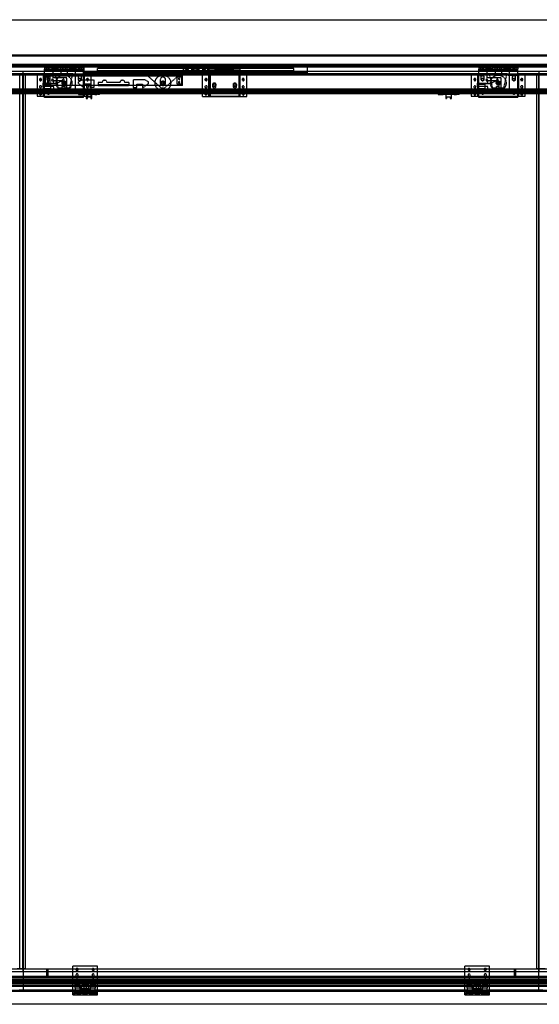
# Model space of a CAD drawing. Header units: millimetres. Extents: x 0 to 3534, y 0 to 2202.
# Tile 2 of 3: x 1182 to 2344, y 0 to 2202. Entities that reach past the tile are written whole.
import ezdxf

# ---------------------------------------------------------------- set-up
doc = ezdxf.new("R2010")
doc.units = ezdxf.units.MM
doc.header["$LTSCALE"] = 10
doc.linetypes.add('ALLCAD_Strich', pattern=[0.2, 0.15, -0.05])
doc.layers.add('BESCH_KONT_sich_schn_ansi_2d', color=40, linetype='Continuous')

msp = doc.modelspace()

# ---------------------------------------------------------------- linework, layer by layer
at = {"layer": 'BESCH_KONT_sich_schn_ansi_2d', "linetype": 'ALLCAD_Strich', "extrusion": (0, 1, -2e-16)}
for p, q in [((0, 2202), (3534, 2202)), ((0, 2121), (3534, 2121)), ((3515, 2122.5), (19, 2122.5)), ((3515, 2122), (19, 2122)), ((3515, 2121.6), (19, 2121.6)), ((0, 2102), (3534, 2102)), ((3515, 2101.5), (19, 2101.5)), ((3515, 2100), (19, 2100)), ((3515, 2098.5), (19, 2098.5)), ((1314, 2097.5), (19, 2097.5)), ((1257.5, 2096), (19, 2096)), ((1238, 2095), (1238, 2092)), ((1257.5, 2095), (1238, 2095)), ((1238, 2092), (1257.5, 2092)), ((1238, 2080), (1238, 2092)), ((1241.5, 2095), (1241.5, 2092)), ((1244.5, 2089), (1244.5, 2092)), ((1245.5, 2095), (1245.5, 2092)), ((1245.5, 2089), (1245.5, 2092)), ((1247, 2089), (1247, 2092)), ((1248.5, 2092), (1248.5, 2095)), ((1249, 2089), (1249, 2092)), ((1250.5, 2089), (1250.5, 2092)), ((1254, 2089), (1254, 2092)), ((1254.5, 2092), (1254.5, 2095)), ((1257, 2080), (1257, 2092)), ((1257.5, 2096.5), (1265.5, 2096.5)), ((1257.5, 2095), (1257.5, 2096.5)), ((1265.5, 2096), (1257.5, 2096)), ((1257.5, 2095), (1265.5, 2095)), ((1257.5, 2093.5), (1265.5, 2093.5)), ((1257.5, 2092), (1257.5, 2093.5)), ((1257.5, 2092), (1265, 2092)), ((1265, 2092), (1265.5, 2092)), ((1265, 2092), (1265, 2091)), ((1265.5, 2095), (1265.5, 2096.5)), ((1279, 2096), (1265.5, 2096)), ((1297.5, 2095), (1265.5, 2095)), ((1265.5, 2093.5), (1265.5, 2092)), ((1265.5, 2089), (1265.5, 2092)), ((1265.5, 2092), (1297.5, 2092)), ((1268, 2089), (1268, 2092)), ((1268.5, 2092), (1268.5, 2095)), ((1269, 2089), (1269, 2092)), ((1271, 2089), (1271, 2092)), ((1273.5, 2089), (1273.5, 2092)), ((1274, 2089), (1274, 2092)), ((1274.5, 2092), (1274.5, 2095)), ((1274.5, 2092), (1274.5, 2078.5)), ((1277, 2091), (1277, 2092)), ((1278, 2095), (1278, 2092)), ((1279, 2095), (1279, 2097)), ((1279, 2097), (1284, 2097)), ((1284, 2096), (1279, 2096)), ((1279, 2095), (1279, 2092)), ((1284, 2095), (1284, 2097)), ((1297.5, 2096), (1284, 2096)), ((1284, 2095), (1284, 2092)), ((1285, 2092), (1285, 2095)), ((1285, 2092), (1285, 2091)), ((1288.5, 2092), (1288.5, 2095)), ((1288.5, 2092), (1288.5, 2078.5)), ((1289, 2089), (1289, 2092)), ((1289.5, 2089), (1289.5, 2092)), ((1292, 2089), (1292, 2092)), ((1294, 2089), (1294, 2092)), ((1294.5, 2092), (1294.5, 2095)), ((1295, 2089), (1295, 2092)), ((1297.5, 2096.5), (1305.5, 2096.5)), ((1297.5, 2095), (1297.5, 2096.5)), ((1305.5, 2096), (1297.5, 2096)), ((1297.5, 2095), (1305.5, 2095)), ((1297.5, 2093.5), (1305.5, 2093.5)), ((1297.5, 2092), (1297.5, 2093.5)), ((1297.5, 2089), (1297.5, 2092)), ((1297.5, 2092), (1298, 2092)), ((1298, 2092), (1305.5, 2092)), ((1298, 2091), (1298, 2092)), ((1305.5, 2095), (1305.5, 2096.5)), ((1314, 2096), (1305.5, 2096)), ((1325, 2095), (1305.5, 2095)), ((1305.5, 2093.5), (1305.5, 2092)), ((1305.5, 2092), (1325, 2092)), ((1306, 2092), (1306, 2080)), ((1308.5, 2092), (1308.5, 2095)), ((1309, 2089), (1309, 2092)), ((1312.5, 2089), (1312.5, 2092)), ((1323, 2097.5), (1314, 2097.5)), ((1314, 2097.5), (1314, 2096)), ((1314, 2096), (1323, 2096)), ((1314, 2089), (1314, 2092)), ((1314.5, 2092), (1314.5, 2095)), ((1316, 2089), (1316, 2092)), ((1317, 2096), (1317, 2097.5)), ((1317.5, 2092), (1317.5, 2095)), ((1317.5, 2089), (1317.5, 2092)), ((1318.5, 2089), (1318.5, 2092)), ((1321.5, 2092), (1321.5, 2095)), ((1322, 2096), (1322, 2097.5)), ((1323, 2096), (1323, 2097.5)), ((1323, 2097.5), (1606, 2097.5)), ((1323, 2096), (1325.5, 2096)), ((1325, 2095), (1325, 2092)), ((1325, 2080), (1325, 2092)), ((1606, 2096), (1325.5, 2096)), ((1325.5, 2096), (1325.5, 2083.5)), ((1355.5, 2092.5), (1355.5, 2087.5)), ((1795.5, 2092.5), (1355.5, 2092.5)), ((1548, 2097.5), (1548, 2083.5)), ((1555.5, 2087.5), (1555.5, 2092.5)), ((1557, 2087.5), (1557, 2092.5)), ((1559, 2087.5), (1559, 2092.5)), ((1588, 2093.2), (1563, 2093.2)), ((1567.5, 2087.5), (1567.5, 2092.5)), ((1569.2, 2087.5), (1569.2, 2092.5)), ((1571.5, 2087.5), (1571.5, 2092.5)), ((1571.5, 2092.5), (1579.5, 2092.5)), ((1579.5, 2087.5), (1579.5, 2092.5)), ((1581.7, 2087.5), (1581.7, 2092.5)), ((1583.5, 2087.5), (1583.5, 2092.5)), ((1592, 2087.5), (1592, 2092.5)), ((1594, 2087.5), (1594, 2092.5)), ((1595.5, 2087.5), (1595.5, 2092.5)), ((1603, 2083.5), (1603, 2097.5)), ((1606, 2097.5), (1623.5, 2097.5)), ((1606, 2096), (1606, 2097.5)), ((1606, 2096), (1623.5, 2096)), ((1606, 2085), (1606, 2094)), ((1606, 2094), (1619.5, 2094)), ((1612, 2094.5), (1612, 2096)), ((1612, 2094.5), (1620.8, 2094.5)), ((1613, 2098), (1613, 2097.5)), ((1613, 2098), (1620, 2098)), ((1613.5, 2094.5), (1613.5, 2097.5)), ((1614, 2097.5), (1614, 2094.5)), ((1614, 2094.5), (1614, 2094)), ((1614, 2091), (1614, 2094)), ((1614, 2094), (1614, 2091)), ((1619, 2097.5), (1619, 2094.5)), ((1619, 2094.5), (1619, 2094)), ((1619, 2091), (1619, 2094)), ((1619, 2094), (1619, 2091)), ((1619.5, 2094.5), (1619.5, 2097.5)), ((1619.5, 2091), (1619.5, 2094)), ((1619.5, 2094), (1620.7, 2094)), ((1621.3, 2096), (1619.8, 2091)), ((1620, 2098), (1620, 2097.5)), ((1620.7, 2094), (1630.5, 2094)), ((1620.8, 2094.5), (1621, 2094.5)), ((1621, 2095.1), (1621, 2096)), ((1621, 2094.5), (1621, 2095.1)), ((1621.8, 2097.5), (1621.3, 2096)), ((1623.5, 2096), (1623.5, 2097.5)), ((1623.5, 2097.5), (1623.8, 2097.5)), ((1623.8, 2096), (1623.5, 2096)), ((1657.2, 2097.5), (1623.8, 2097.5)), ((1625.5, 2096), (1623.8, 2096)), ((1625.5, 2096), (1625.5, 2097.5)), ((1632, 2096), (1625.5, 2096)), ((1630.5, 2091), (1630.5, 2094)), ((1630.5, 2094), (1650.5, 2094)), ((1632, 2097.5), (1632, 2085.5)), ((1632, 2096), (1649, 2096)), ((1649, 2085.5), (1649, 2097.5)), ((1655.5, 2096), (1649, 2096)), ((1650.5, 2091), (1650.5, 2094)), ((1650.5, 2094), (1660.3, 2094)), ((1655.5, 2096), (1655.5, 2097.5)), ((1657.2, 2096), (1655.5, 2096)), ((1657.2, 2097.5), (1657.5, 2097.5)), ((1657.5, 2096), (1657.2, 2096)), ((1657.5, 2097.5), (1675, 2097.5)), ((1657.5, 2097.5), (1657.5, 2096)), ((1657.5, 2096), (1675, 2096)), ((1659.7, 2096), (1659.2, 2097.5)), ((1661.2, 2091), (1659.7, 2096)), ((1660, 2095.1), (1660, 2096)), ((1660, 2094.5), (1660, 2095.1)), ((1660.2, 2094.5), (1660, 2094.5)), ((1669, 2094.5), (1660.2, 2094.5)), ((1660.3, 2094), (1661.5, 2094)), ((1661, 2098), (1661, 2097.5)), ((1661, 2098), (1668, 2098)), ((1661.5, 2094.5), (1661.5, 2097.5)), ((1661.5, 2094), (1675, 2094)), ((1661.5, 2091), (1661.5, 2094)), ((1662, 2097.5), (1662, 2094.5)), ((1662, 2094.5), (1662, 2094)), ((1662, 2091), (1662, 2094)), ((1662, 2094), (1662, 2091)), ((1667, 2097.5), (1667, 2094.5)), ((1667, 2094.5), (1667, 2094)), ((1667, 2091), (1667, 2094)), ((1667, 2094), (1667, 2091)), ((1667.5, 2094.5), (1667.5, 2097.5)), ((1668, 2098), (1668, 2097.5)), ((1669, 2094.5), (1669, 2096)), ((1675, 2096), (1675, 2097.5)), ((1675, 2097.5), (1825.5, 2097.5)), ((1825.5, 2096), (1675, 2096)), ((1675, 2085), (1675, 2094)), ((1795.5, 2087.5), (1795.5, 2092.5)), ((3515, 2097.5), (1825.5, 2097.5)), ((1825.5, 2083.5), (1825.5, 2097.5)), ((2228.5, 2096), (1825.5, 2096)), ((2209, 2095), (2209, 2092)), ((2228.5, 2095), (2209, 2095)), ((2209, 2092), (2209, 2092)), ((2209, 2092), (2209, 2092)), ((2209, 2092), (2209, 2092)), ((2209, 2092), (2209, 2092)), ((2209, 2092), (2209, 2092)), ((2209, 2092), (2209, 2092)), ((2209, 2092), (2209, 2092)), ((2209, 2092), (2209, 2092)), ((2209, 2092), (2209, 2092)), ((2209, 2092), (2209, 2092)), ((2209, 2092), (2209, 2092)), ((2209, 2092), (2209, 2092)), ((2209, 2092), (2209, 2092)), ((2209, 2092), (2209, 2092)), ((2209, 2092), (2209, 2092)), ((2209, 2092), (2209, 2092)), ((2209, 2092), (2209, 2092)), ((2209, 2092), (2209, 2092)), ((2209, 2092), (2209, 2092)), ((2209, 2092), (2209, 2092)), ((2209, 2092), (2209, 2092)), ((2209, 2092), (2209, 2092)), ((2209, 2092), (2209, 2092)), ((2209, 2092), (2209, 2092)), ((2209, 2092), (2209, 2092)), ((2209, 2092), (2209, 2092)), ((2209, 2092), (2209, 2092)), ((2209, 2092), (2209, 2092)), ((2209, 2092), (2209, 2092)), ((2209, 2092), (2209, 2092)), ((2209, 2080), (2209, 2092)), ((2209, 2092), (2228.5, 2092)), ((2212.5, 2095), (2212.5, 2092)), ((2215.5, 2089), (2215.5, 2092)), ((2216.5, 2095), (2216.5, 2092)), ((2216.5, 2089), (2216.5, 2092)), ((2218, 2089), (2218, 2092)), ((2219.5, 2092), (2219.5, 2095)), ((2220, 2089), (2220, 2092)), ((2221.5, 2089), (2221.5, 2092)), ((2225, 2089), (2225, 2092)), ((2225.5, 2092), (2225.5, 2095)), ((2228, 2080), (2228, 2092)), ((2228.5, 2096.5), (2236.5, 2096.5)), ((2228.5, 2095), (2228.5, 2096.5)), ((2236.5, 2096), (2228.5, 2096)), ((2228.5, 2095), (2236.5, 2095)), ((2228.5, 2093.5), (2236.5, 2093.5)), ((2228.5, 2092), (2228.5, 2093.5)), ((2228.5, 2092), (2236, 2092)), ((2236, 2092), (2236.5, 2092)), ((2236, 2092), (2236, 2091)), ((2236.5, 2095), (2236.5, 2096.5)), ((2250, 2096), (2236.5, 2096)), ((2268.5, 2095), (2236.5, 2095)), ((2236.5, 2093.5), (2236.5, 2092)), ((2236.5, 2089), (2236.5, 2092)), ((2236.5, 2092), (2268.5, 2092)), ((2239, 2089), (2239, 2092)), ((2239.5, 2092), (2239.5, 2095)), ((2240, 2089), (2240, 2092)), ((2242, 2089), (2242, 2092)), ((2244.5, 2089), (2244.5, 2092)), ((2245, 2089), (2245, 2092)), ((2245.5, 2092), (2245.5, 2095)), ((2245.5, 2092), (2245.5, 2078.5)), ((2248, 2091), (2248, 2092)), ((2249, 2095), (2249, 2092)), ((2250, 2095), (2250, 2097)), ((2250, 2097), (2255, 2097)), ((2255, 2096), (2250, 2096)), ((2250, 2095), (2250, 2092)), ((2255, 2095), (2255, 2097)), ((2268.5, 2096), (2255, 2096)), ((2255, 2095), (2255, 2092)), ((2256, 2092), (2256, 2095)), ((2256, 2092), (2256, 2091)), ((2259.5, 2092), (2259.5, 2095)), ((2259.5, 2092), (2259.5, 2078.5)), ((2260, 2089), (2260, 2092)), ((2260.5, 2089), (2260.5, 2092)), ((2263, 2089), (2263, 2092)), ((2265, 2089), (2265, 2092)), ((2265.5, 2092), (2265.5, 2095)), ((2266, 2089), (2266, 2092)), ((2268.5, 2096.5), (2276.5, 2096.5)), ((2268.5, 2095), (2268.5, 2096.5)), ((2276.5, 2096), (2268.5, 2096)), ((2268.5, 2095), (2276.5, 2095)), ((2268.5, 2093.5), (2276.5, 2093.5)), ((2268.5, 2092), (2268.5, 2093.5)), ((2268.5, 2089), (2268.5, 2092)), ((2268.5, 2092), (2269, 2092)), ((2269, 2092), (2276.5, 2092)), ((2269, 2091), (2269, 2092)), ((2276.5, 2095), (2276.5, 2096.5)), ((3515, 2096), (2276.5, 2096)), ((2296, 2095), (2276.5, 2095)), ((2276.5, 2093.5), (2276.5, 2092)), ((2276.5, 2092), (2296, 2092)), ((2277, 2092), (2277, 2080)), ((2279.5, 2092), (2279.5, 2095)), ((2280, 2089), (2280, 2092)), ((2283.5, 2089), (2283.5, 2092)), ((2285, 2089), (2285, 2092)), ((2285.5, 2092), (2285.5, 2095)), ((2287, 2089), (2287, 2092)), ((2288.5, 2092), (2288.5, 2095)), ((2288.5, 2089), (2288.5, 2092)), ((2289.5, 2089), (2289.5, 2092)), ((2292.5, 2092), (2292.5, 2095)), ((2296, 2095), (2296, 2092)), ((2296, 2080), (2296, 2092)), ((19, 2087), (3515, 2087)), ((3515, 2079), (19, 2079)), ((1238, 2078), (19, 2078)), ((1221, 2081), (1151, 2081)), ((1181, 2080), (2353, 2080)), ((1182.5, 79), (1182.5, 2081)), ((1189.5, 79), (1189.5, 2081)), ((2344, 2086.5), (1190, 2086.5)), ((1190, 73.5), (1190, 2086.5)), ((1191, 32), (1191, 2080)), ((1195.5, 79), (1195.5, 2081)), ((1221, 2080), (1221, 2082)), ((1221, 2082), (1233, 2082)), ((1233, 2081), (1221, 2081)), ((1221, 2080), (1221, 2031)), ((1233, 2080), (1233, 2082)), ((1238, 2081), (1233, 2081)), ((1235.8, 2059.8), (1235.8, 2080)), ((1237.8, 2059.8), (1237.8, 2080)), ((1257, 2089), (1238, 2089)), ((1259.5, 2081), (1238, 2081)), ((1238, 2028), (1238, 2080)), ((1259.5, 2078), (1238, 2078)), ((1546, 2076), (1238, 2076)), ((1239.5, 2073.8), (1239.5, 2058.3)), ((1250.5, 2073.8), (1239.5, 2073.8)), ((1242, 2076), (1242, 2078)), ((1242, 2078), (1242, 2076)), ((1243.5, 2068), (1243.5, 2074)), ((1245.5, 2090), (1250.5, 2090)), ((1246, 2076), (1246, 2078)), ((1246, 2078), (1246, 2076)), ((1249.5, 2074), (1249.5, 2068)), ((1250.5, 2058.3), (1250.5, 2073.8)), ((1251, 2078), (1251, 2076)), ((1252, 2078), (1252, 2081)), ((1256, 2078), (1256, 2081)), ((1257, 2091), (1306, 2091)), ((1265, 2089), (1257, 2089)), ((1257, 2088), (1306, 2088)), ((1257, 2072), (1257, 2080)), ((1288, 2072), (1257, 2072)), ((1259.5, 2081), (1259.5, 2078)), ((1261.9, 2081), (1259.5, 2081)), ((1303.5, 2078), (1259.5, 2078)), ((1301.1, 2081), (1261.9, 2081)), ((1268.9, 2049.5), (1261.9, 2081)), ((1265, 2089), (1265, 2088)), ((1277, 2089), (1265, 2089)), ((1274.5, 2078.5), (1288.5, 2078.5)), ((1277, 2088), (1277, 2089)), ((1285, 2089), (1277, 2089)), ((1285, 2089), (1285, 2088)), ((1298, 2089), (1285, 2089)), ((1288, 2036), (1288, 2072)), ((1294.1, 2049.5), (1301.1, 2081)), ((1298, 2088), (1298, 2089)), ((1306, 2089), (1298, 2089)), ((1301.1, 2081), (1303.5, 2081)), ((1303.5, 2081), (1303.5, 2078)), ((1303.5, 2081), (1325, 2081)), ((1303.5, 2078), (1325, 2078)), ((1325, 2089), (1306, 2089)), ((1306, 2080), (1306, 2036)), ((1307, 2081), (1307, 2078)), ((1311, 2081), (1311, 2078)), ((1312, 2078), (1312, 2076)), ((1317.5, 2090), (1312.5, 2090)), ((1313.5, 2068), (1313.5, 2074)), ((1317, 2076), (1317, 2078)), ((1317, 2078), (1317, 2076)), ((1319.5, 2074), (1319.5, 2068)), ((1321, 2076), (1321, 2078)), ((1321, 2078), (1321, 2076)), ((1330, 2081), (1325, 2081)), ((1325, 2028), (1325, 2080)), ((1467.5, 2078), (1325, 2078)), ((1325.2, 2031), (1325.2, 2080)), ((1608, 2083.5), (1325.5, 2083.5)), ((1327.2, 2031), (1327.2, 2080)), ((1330, 2080), (1330, 2082)), ((1330, 2082), (1342, 2082)), ((1342, 2081), (1330, 2081)), ((1342, 2080), (1342, 2082)), ((1471, 2081), (1342, 2081)), ((1342, 2031), (1342, 2080)), ((1795.5, 2087.5), (1355.5, 2087.5)), ((1463, 2078), (1463, 2076)), ((1467, 2078), (1467, 2076)), ((1467.5, 2077.5), (1467.5, 2080)), ((1537.5, 2078), (1467.5, 2078)), ((1467.5, 2077.5), (1497.7, 2050.3)), ((1471, 2080), (1471, 2081.5)), ((1479, 2081.5), (1471, 2081.5)), ((1479, 2081), (1471, 2081)), ((1472, 2078), (1472, 2076)), ((1473, 2078), (1473, 2081.5)), ((1477, 2078), (1477, 2081.5)), ((1478, 2078), (1478, 2076)), ((1479, 2080), (1479, 2081.5)), ((1526, 2081), (1479, 2081)), ((1507.3, 2050.3), (1537.5, 2077.5)), ((1526, 2080), (1526, 2081.5)), ((1534, 2081.5), (1526, 2081.5)), ((1534, 2081), (1526, 2081)), ((1527, 2078), (1527, 2076)), ((1528, 2078), (1528, 2081.5)), ((1532, 2078), (1532, 2081.5)), ((1533, 2078), (1533, 2076)), ((1533.5, 2073.8), (1533.5, 2058.3)), ((1544.5, 2073.8), (1533.5, 2073.8)), ((1534, 2080), (1534, 2081.5)), ((1591, 2081), (1534, 2081)), ((1537.5, 2077.5), (1537.5, 2080)), ((1546, 2078), (1537.5, 2078)), ((1538, 2078), (1538, 2076)), ((1542, 2078), (1542, 2076)), ((1544.5, 2058.3), (1544.5, 2073.8)), ((2209, 2078), (1546, 2078)), ((1546, 2055), (1546, 2078)), ((1546, 2076), (1546, 2076)), ((1546, 2076), (1546, 2076)), ((1546, 2076), (1546, 2076)), ((1546, 2076), (1546, 2076)), ((1546, 2076), (1546, 2076)), ((1546, 2076), (1546, 2076)), ((1546, 2076), (1546, 2076)), ((1546, 2076), (1546, 2076)), ((1546, 2076), (1546, 2076)), ((1546, 2076), (1546, 2076)), ((1546, 2076), (1546, 2076)), ((1546, 2076), (1546, 2076)), ((1546, 2076), (1546, 2076)), ((1546, 2076), (1546, 2076)), ((1546, 2076), (1546, 2076)), ((1546, 2076), (1546, 2076)), ((1546, 2076), (1546, 2076)), ((1546, 2076), (1546, 2076)), ((1546, 2076), (1546, 2076)), ((1546, 2076), (1546, 2076)), ((1546, 2076), (1546, 2076)), ((1546, 2076), (1546, 2076)), ((1546, 2076), (1546, 2076)), ((1548, 2083.5), (1548, 2081)), ((1548, 2081), (1548, 2079)), ((1548, 2079), (1603, 2079)), ((1553, 2088.2), (1553, 2088.2)), ((1553, 2088.2), (1553, 2088.2)), ((1553, 2088.3), (1553, 2088.3)), ((1553, 2088.2), (1553, 2088.2)), ((1553, 2088.2), (1553, 2088.3)), ((1553, 2088.2), (1553, 2088.2)), ((1553, 2088.2), (1553, 2088.3)), ((1553, 2088.2), (1553, 2088.2)), ((1553, 2088.3), (1553, 2088.3)), ((1553, 2088.3), (1553, 2088.3)), ((1553, 2088.3), (1553, 2088.3)), ((1553, 2088.3), (1553, 2088.3)), ((1553, 2088.3), (1553, 2088.3)), ((1553, 2088.3), (1553, 2088.3)), ((1553, 2088.3), (1553, 2088.3)), ((1553, 2088.3), (1553, 2088.3)), ((1553, 2088.3), (1553, 2088.3)), ((1553, 2088.3), (1553, 2088.3)), ((1553, 2088.3), (1553, 2088.3)), ((1553, 2088.3), (1553, 2088.3)), ((1553, 2088.3), (1553, 2088.3)), ((1553, 2088.3), (1553, 2088.3)), ((1553, 2088.2), (1553, 2088.2)), ((1553, 2088.2), (1553, 2088.2)), ((1553, 2088.2), (1553, 2088.2)), ((1553, 2088.2), (1553, 2088.2)), ((1553, 2088.2), (1553, 2088.2)), ((1553, 2088.2), (1553, 2088.2)), ((1553, 2088.2), (1553, 2088.2)), ((1553, 2088.2), (1553, 2088.2)), ((1553, 2088.2), (1553, 2088.2)), ((1553, 2088.2), (1553, 2088.2)), ((1553, 2088.2), (1553, 2088.2)), ((1553, 2088.2), (1553, 2088.2)), ((1553, 2088.2), (1553, 2088.2)), ((1553, 2088.2), (1553, 2088.2)), ((1553, 2088.2), (1553, 2088.2)), ((1553, 2088.2), (1553, 2088.2)), ((1553, 2088.2), (1553, 2088.2)), ((1563, 2083.2), (1588, 2083.2)), ((1569.2, 2091.8), (1571.8, 2091.8)), ((1569.2, 2087.5), (1569.2, 2084.8)), ((1571.8, 2084.8), (1569.2, 2084.8)), ((1571.5, 2087.5), (1579.5, 2087.5)), ((1571.8, 2084.8), (1571.8, 2091.8)), ((1571.8, 2091.8), (1579.2, 2091.8)), ((1579.2, 2084.8), (1571.8, 2084.8)), ((1579.2, 2091.8), (1581.7, 2091.8)), ((1579.2, 2091.8), (1579.2, 2084.8)), ((1581.7, 2084.8), (1579.2, 2084.8)), ((1581.7, 2087.5), (1581.7, 2084.8)), ((1591, 2080), (1591, 2082)), ((1591, 2082), (1603, 2082)), ((1603, 2081), (1591, 2081)), ((1591, 2030), (1591, 2080)), ((1603, 2082), (1603, 2083.5)), ((1603, 2080), (1603, 2082)), ((1608, 2081), (1603, 2081)), ((1603, 2079), (1603, 2080)), ((1605.5, 2030), (1605.5, 2080)), ((1619.5, 2091), (1606, 2091)), ((1606, 2085), (1608, 2085)), ((1607.5, 2030), (1607.5, 2080)), ((1608, 2085), (1608, 2080)), ((1624.2, 2083.5), (1608, 2083.5)), ((1673, 2081), (1608, 2081)), ((1608, 2080), (1608, 2031)), ((1618.5, 2091), (1618.5, 2080)), ((1619.8, 2091), (1619.5, 2091)), ((1619.8, 2091), (1635, 2091)), ((1626.8, 2083.5), (1624.2, 2083.5)), ((1635, 2083.5), (1626.8, 2083.5)), ((1628, 2090.5), (1631, 2090.5)), ((1631, 2080.5), (1628, 2080.5)), ((1629.5, 2090.5), (1629.5, 2090.5)), ((1629.5, 2090.5), (1629.5, 2090.5)), ((1629.5, 2090.5), (1629.5, 2090.5)), ((1629.5, 2090.5), (1629.5, 2090.5)), ((1629.5, 2090.5), (1629.5, 2090.5)), ((1629.5, 2090.5), (1629.5, 2090.5)), ((1629.5, 2090.5), (1629.5, 2090.5)), ((1629.5, 2090.5), (1629.5, 2090.5)), ((1629.5, 2090.5), (1629.5, 2090.5)), ((1629.5, 2090.5), (1629.5, 2090.5)), ((1629.5, 2090.5), (1629.5, 2090.5)), ((1629.5, 2090.5), (1629.5, 2090.5)), ((1629.5, 2090.5), (1629.5, 2090.5)), ((1629.5, 2090.5), (1629.5, 2090.5)), ((1629.5, 2090.5), (1629.5, 2090.5)), ((1629.5, 2090.5), (1629.5, 2090.5)), ((1629.5, 2090.5), (1629.5, 2090.5)), ((1629.5, 2090.5), (1629.5, 2090.5)), ((1629.5, 2090.5), (1629.5, 2090.5)), ((1629.5, 2090.5), (1629.5, 2090.5)), ((1629.5, 2090.5), (1629.5, 2090.5)), ((1629.5, 2090.5), (1629.5, 2090.5)), ((1629.5, 2090.5), (1629.5, 2090.5)), ((1629.5, 2090.5), (1629.5, 2090.5)), ((1629.5, 2090.5), (1629.5, 2090.5)), ((1629.5, 2090.5), (1629.5, 2090.5)), ((1629.5, 2090.5), (1629.5, 2090.5)), ((1629.5, 2090.5), (1629.5, 2090.5)), ((1629.5, 2090.5), (1629.5, 2090.5)), ((1629.5, 2090.5), (1629.5, 2090.5)), ((1629.5, 2090.5), (1629.5, 2090.5)), ((1632, 2085.5), (1635, 2085.5)), ((1635, 2088.5), (1635, 2091)), ((1635, 2091), (1646, 2091)), ((1635, 2082.5), (1635, 2088.5)), ((1635, 2085.5), (1636, 2085.5)), ((1635.6, 2083.5), (1635, 2083.5)), ((1635, 2080.5), (1635, 2082.5)), ((1646, 2080.5), (1635, 2080.5)), ((1649.5, 2083.5), (1635.6, 2083.5)), ((1636, 2085.5), (1649, 2085.5)), ((1646, 2091), (1650.8, 2091)), ((1646, 2091), (1646, 2080.5)), ((1649.5, 2083), (1649.5, 2088.5)), ((1651.8, 2083.5), (1649.5, 2083.5)), ((1650.8, 2091), (1654.2, 2091)), ((1673, 2083.5), (1651.8, 2083.5)), ((1654.2, 2091), (1658.5, 2091)), ((1655.5, 2088.5), (1655.5, 2083)), ((1658.5, 2080), (1658.5, 2091)), ((1658.5, 2091), (1661.2, 2091)), ((1661.5, 2091), (1661.2, 2091)), ((1675, 2091), (1661.5, 2091)), ((1673, 2085), (1675, 2085)), ((1673, 2080), (1673, 2085)), ((1825.5, 2083.5), (1673, 2083.5)), ((1678, 2081), (1673, 2081)), ((1673, 2031), (1673, 2080)), ((1673.5, 2030), (1673.5, 2080)), ((1675.5, 2030), (1675.5, 2080)), ((1678, 2080), (1678, 2082)), ((1678, 2082), (1690, 2082)), ((1690, 2081), (1678, 2081)), ((1690, 2080), (1690, 2082)), ((2192, 2081), (1690, 2081)), ((1690, 2030), (1690, 2080)), ((2192, 2080), (2192, 2082)), ((2192, 2082), (2204, 2082)), ((2204, 2081), (2192, 2081)), ((2192, 2080), (2192, 2031)), ((2204, 2080), (2204, 2082)), ((2209, 2081), (2204, 2081)), ((2206.8, 2059.8), (2206.8, 2080)), ((2208.8, 2059.8), (2208.8, 2080)), ((2228, 2089), (2209, 2089)), ((2230.5, 2081), (2209, 2081)), ((2209, 2028), (2209, 2080)), ((2230.5, 2078), (2209, 2078)), ((2213, 2076), (2213, 2078)), ((2217, 2076), (2213, 2076)), ((2214.5, 2068), (2214.5, 2074)), ((2216.5, 2090), (2221.5, 2090)), ((2217, 2076), (2217, 2078)), ((2220.5, 2074), (2220.5, 2068)), ((2223, 2078), (2223, 2081)), ((2227, 2078), (2227, 2081)), ((2228, 2091), (2277, 2091)), ((2236, 2089), (2228, 2089)), ((2228, 2088), (2277, 2088)), ((2228, 2072), (2228, 2080)), ((2259, 2072), (2228, 2072)), ((2230.5, 2081), (2230.5, 2078)), ((2232.9, 2081), (2230.5, 2081)), ((2274.5, 2078), (2230.5, 2078)), ((2272.1, 2081), (2232.9, 2081)), ((2239.9, 2049.5), (2232.9, 2081)), ((2236, 2089), (2236, 2088)), ((2248, 2089), (2236, 2089)), ((2245.5, 2078.5), (2259.5, 2078.5)), ((2248, 2088), (2248, 2089)), ((2256, 2089), (2248, 2089)), ((2256, 2089), (2256, 2088)), ((2269, 2089), (2256, 2089)), ((2259, 2036), (2259, 2072)), ((2265.1, 2049.5), (2272.1, 2081)), ((2269, 2088), (2269, 2089)), ((2277, 2089), (2269, 2089)), ((2272.1, 2081), (2274.5, 2081)), ((2274.5, 2081), (2274.5, 2078)), ((2274.5, 2081), (2296, 2081)), ((2274.5, 2078), (2296, 2078)), ((2296, 2089), (2277, 2089)), ((2277, 2080), (2277, 2036)), ((2278, 2081), (2278, 2078)), ((2282, 2081), (2282, 2078)), ((2288.5, 2090), (2283.5, 2090)), ((2284.5, 2068), (2284.5, 2074)), ((2288, 2076), (2288, 2078)), ((2292, 2076), (2288, 2076)), ((2290.5, 2074), (2290.5, 2068)), ((2292, 2076), (2292, 2078)), ((2301, 2081), (2296, 2081)), ((2296, 2028), (2296, 2080)), ((3515, 2078), (2296, 2078)), ((2296.2, 2031), (2296.2, 2080)), ((2298.2, 2031), (2298.2, 2080)), ((2301, 2080), (2301, 2082)), ((2301, 2082), (2313, 2082)), ((2313, 2081), (2301, 2081)), ((2313, 2080), (2313, 2082)), ((2383, 2081), (2313, 2081)), ((2313, 2031), (2313, 2080)), ((2338.5, 79), (2338.5, 2081)), ((2343, 32), (2343, 2080)), ((2344, 73.5), (2344, 2086.5)), ((1235, 2059.8), (1237.8, 2059.8)), ((1235, 2052.3), (1235, 2059.8)), ((1237.8, 2052.3), (1235, 2052.3)), ((1235.8, 2031), (1235.8, 2052.3)), ((1237.8, 2059.8), (1258.5, 2059.8)), ((1237.8, 2031), (1237.8, 2052.3)), ((1258.5, 2052.3), (1237.8, 2052.3)), ((1252, 2057.3), (1238, 2057.3)), ((1358, 2055), (1238, 2055)), ((1238, 2048.3), (1252, 2048.3)), ((1239.5, 2058.3), (1250.5, 2058.3)), ((1252, 2059.5), (1264, 2059.5)), ((1252, 2046), (1252, 2059.5)), ((1258.5, 2065.8), (1276.5, 2065.8)), ((1258.5, 2059.8), (1258.5, 2065.8)), ((1258.5, 2046.3), (1258.5, 2052.3)), ((1264, 2059.5), (1277, 2065.5)), ((1268.9, 2049.5), (1294.1, 2049.5)), ((1276.5, 2065.8), (1276.5, 2059.8)), ((1276.5, 2059.8), (1283, 2059.8)), ((1276.5, 2052.3), (1276.5, 2046.3)), ((1283, 2052.3), (1276.5, 2052.3)), ((1277, 2065.5), (1277, 2059.5)), ((1277, 2059.5), (1283, 2059.5)), ((1283, 2059.8), (1283, 2059.5)), ((1283, 2059.5), (1283, 2046)), ((1313.8, 2063), (1321.8, 2067.5)), ((1313.8, 2059.5), (1313.8, 2063)), ((1325.2, 2050), (1313.8, 2059.5)), ((1321.8, 2067.5), (1348.3, 2067.5)), ((1327.2, 2050), (1325.2, 2050)), ((1339.8, 2058), (1327.2, 2058)), ((1339.8, 2050), (1339.8, 2058)), ((1348.3, 2050), (1339.8, 2050)), ((1348.3, 2067.5), (1348.3, 2050)), ((1358, 2061.5), (1358, 2055)), ((1366.5, 2061.5), (1358, 2061.5)), ((1358, 2056), (1426, 2056)), ((1426, 2056), (1358, 2056)), ((1358, 2055), (1426, 2055)), ((1371.5, 2066.5), (1372.5, 2066.5)), ((1406.5, 2061.5), (1377.5, 2061.5)), ((1411.5, 2066.5), (1412.5, 2066.5)), ((1426, 2061.5), (1417.5, 2061.5)), ((1426, 2061.5), (1426, 2055)), ((1546, 2055), (1426, 2055)), ((1462.3, 2067.5), (1435.8, 2067.5)), ((1435.8, 2067.5), (1435.8, 2050)), ((1435.8, 2050), (1444.3, 2050)), ((1444.3, 2050), (1444.3, 2058)), ((1444.3, 2058), (1456.8, 2058)), ((1456.8, 2058), (1456.8, 2050)), ((1456.8, 2050), (1458.8, 2050)), ((1458.8, 2050), (1470.3, 2059.5)), ((1470.3, 2063), (1462.3, 2067.5)), ((1470.3, 2059.5), (1470.3, 2063)), ((1497.5, 2059), (1497.5, 2069)), ((1503.9, 2049), (1501.1, 2049)), ((1507.5, 2069), (1507.5, 2059)), ((1533.5, 2058.3), (1544.5, 2058.3)), ((1614.5, 2052), (1614.5, 2058)), ((1620.5, 2058), (1620.5, 2052)), ((1660.5, 2052), (1660.5, 2058)), ((1666.5, 2058), (1666.5, 2052)), ((2206, 2059.8), (2208.8, 2059.8)), ((2206, 2052.3), (2206, 2059.8)), ((2208.8, 2052.3), (2206, 2052.3)), ((2206.8, 2031), (2206.8, 2052.3)), ((2208.8, 2059.8), (2229.5, 2059.8)), ((2208.8, 2031), (2208.8, 2052.3)), ((2229.5, 2052.3), (2208.8, 2052.3)), ((2223, 2057.3), (2209, 2057.3)), ((2209, 2048.3), (2223, 2048.3)), ((2223, 2059.5), (2235, 2059.5)), ((2223, 2046), (2223, 2059.5)), ((2229.5, 2065.8), (2247.5, 2065.8)), ((2229.5, 2059.8), (2229.5, 2065.8)), ((2229.5, 2046.3), (2229.5, 2052.3)), ((2235, 2059.5), (2248, 2065.5)), ((2239.9, 2049.5), (2265.1, 2049.5)), ((2247.5, 2065.8), (2247.5, 2059.8)), ((2247.5, 2059.8), (2254, 2059.8)), ((2247.5, 2052.3), (2247.5, 2046.3)), ((2254, 2052.3), (2247.5, 2052.3)), ((2248, 2065.5), (2248, 2059.5)), ((2248, 2059.5), (2254, 2059.5)), ((2254, 2059.8), (2254, 2059.5)), ((2254, 2059.5), (2254, 2046)), ((3515, 2046.5), (19, 2046.5)), ((3515, 2045.5), (19, 2045.5)), ((3515, 2044), (19, 2044)), ((3515, 2043), (19, 2043)), ((3515, 2040), (19, 2040)), ((3515, 2037.5), (19, 2037.5)), ((3515, 2036.5), (19, 2036.5)), ((1221, 2031), (1237.8, 2031)), ((1237.8, 2031), (1325.2, 2031)), ((1325, 2028), (1238, 2028)), ((1243.5, 2038), (1243.5, 2044)), ((1249.5, 2044), (1249.5, 2038)), ((1258.5, 2046), (1252, 2046)), ((1276.5, 2046.3), (1258.5, 2046.3)), ((1271.5, 2046), (1258.5, 2040)), ((1258.5, 2040), (1258.5, 2046)), ((1283, 2046), (1271.5, 2046)), ((1306, 2036), (1288, 2036)), ((1310, 2039.5), (1365, 2039.5)), ((1310, 2039.5), (1310, 2037.5)), ((1365, 2037.5), (1310, 2037.5)), ((1313.5, 2038), (1313.5, 2044)), ((1314, 2037.5), (1314, 2034.5)), ((1314, 2034.5), (1319, 2034.5)), ((1315, 2036.5), (1315, 2034.5)), ((1315, 2036.5), (1315, 2036.5)), ((1315, 2036.5), (1315, 2036.5)), ((1315, 2036.5), (1315, 2036.5)), ((1315, 2036.5), (1315, 2036.5)), ((1315, 2036.5), (1315, 2036.5)), ((1315, 2036.5), (1315, 2036.5)), ((1315, 2036.5), (1315, 2036.5)), ((1315, 2036.5), (1315, 2036.5)), ((1315, 2036.5), (1315, 2036.5)), ((1315, 2036.5), (1315, 2036.5)), ((1315, 2036.5), (1315, 2036.5)), ((1315, 2036.5), (1315, 2036.5)), ((1315, 2036.5), (1315, 2036.5)), ((1315, 2036.5), (1315, 2036.5)), ((1315, 2036.5), (1315, 2036.5)), ((1315, 2036.5), (1315, 2036.5)), ((1315, 2036.5), (1315, 2036.5)), ((1315, 2036.5), (1315, 2036.5)), ((1315, 2036.5), (1315, 2036.5)), ((1315, 2036.5), (1315, 2036.5)), ((1318, 2036.5), (1318, 2034.5)), ((1319, 2037.5), (1319, 2034.5)), ((1319.5, 2044), (1319.5, 2038)), ((1320, 2037.5), (1320, 2034.5)), ((1320, 2034.5), (1325, 2034.5)), ((1350, 2034.5), (1325, 2034.5)), ((1325.2, 2031), (1342, 2031)), ((1331.2, 2034.5), (1331.2, 2026)), ((1331.2, 2026), (1333.8, 2026)), ((1333.8, 2026), (1333.8, 2029.5)), ((1333.8, 2029.5), (1341.2, 2029.5)), ((1341.2, 2029.5), (1341.2, 2026)), ((1341.2, 2026), (1343.8, 2026)), ((1343.8, 2026), (1343.8, 2034.5)), ((1350, 2037.5), (1350, 2034.5)), ((1350, 2034.5), (1355, 2034.5)), ((1355, 2037.5), (1355, 2034.5)), ((1356, 2034.5), (1356, 2037.5)), ((1361, 2034.5), (1356, 2034.5)), ((1357, 2034.5), (1357, 2036.5)), ((1360, 2034.5), (1360, 2036.5)), ((1361, 2034.5), (1361, 2037.5)), ((1365, 2039.5), (1365, 2037.5)), ((1591, 2030), (1607.5, 2030)), ((1607.5, 2030), (1673.5, 2030)), ((1608, 2031), (1673, 2031)), ((1673.5, 2030), (1690, 2030)), ((2114, 2039.5), (2169, 2039.5)), ((2114, 2039.5), (2114, 2037.5)), ((2169, 2037.5), (2114, 2037.5)), ((2118, 2037.5), (2118, 2034.5)), ((2118, 2034.5), (2123, 2034.5)), ((2119, 2036.5), (2119, 2034.5)), ((2119, 2036.5), (2119, 2036.5)), ((2119, 2036.5), (2119, 2036.5)), ((2119, 2036.5), (2119, 2036.5)), ((2119, 2036.5), (2119, 2036.5)), ((2119, 2036.5), (2119, 2036.5)), ((2119, 2036.5), (2119, 2036.5)), ((2119, 2036.5), (2119, 2036.5)), ((2119, 2036.5), (2119, 2036.5)), ((2119, 2036.5), (2119, 2036.5)), ((2119, 2036.5), (2119, 2036.5)), ((2119, 2036.5), (2119, 2036.5)), ((2119, 2036.5), (2119, 2036.5)), ((2119, 2036.5), (2119, 2036.5)), ((2119, 2036.5), (2119, 2036.5)), ((2119, 2036.5), (2119, 2036.5)), ((2119, 2036.5), (2119, 2036.5)), ((2119, 2036.5), (2119, 2036.5)), ((2119, 2036.5), (2119, 2036.5)), ((2119, 2036.5), (2119, 2036.5)), ((2119, 2036.5), (2119, 2036.5)), ((2122, 2036.5), (2122, 2034.5)), ((2123, 2037.5), (2123, 2034.5)), ((2124, 2037.5), (2124, 2034.5)), ((2124, 2034.5), (2129, 2034.5)), ((2129, 2037.5), (2129, 2034.5)), ((2154, 2034.5), (2129, 2034.5)), ((2135.2, 2034.5), (2135.2, 2026)), ((2135.2, 2026), (2137.8, 2026)), ((2137.8, 2026), (2137.8, 2029.5)), ((2137.8, 2029.5), (2145.2, 2029.5)), ((2145.2, 2029.5), (2145.2, 2026)), ((2145.2, 2026), (2147.8, 2026)), ((2147.8, 2026), (2147.8, 2034.5)), ((2154, 2037.5), (2154, 2034.5)), ((2154, 2034.5), (2159, 2034.5)), ((2159, 2037.5), (2159, 2034.5)), ((2160, 2034.5), (2160, 2037.5)), ((2165, 2034.5), (2160, 2034.5)), ((2161, 2034.5), (2161, 2036.5)), ((2164, 2034.5), (2164, 2036.5)), ((2165, 2034.5), (2165, 2037.5)), ((2169, 2039.5), (2169, 2037.5)), ((2192, 2031), (2208.8, 2031)), ((2208.8, 2031), (2296.2, 2031)), ((2296, 2028), (2209, 2028)), ((2214.5, 2038), (2214.5, 2044)), ((2220.5, 2044), (2220.5, 2038)), ((2229.5, 2046), (2223, 2046)), ((2247.5, 2046.3), (2229.5, 2046.3)), ((2242.5, 2046), (2229.5, 2040)), ((2229.5, 2040), (2229.5, 2046)), ((2254, 2046), (2242.5, 2046)), ((2277, 2036), (2259, 2036)), ((2284.5, 2038), (2284.5, 2044)), ((2290.5, 2044), (2290.5, 2038)), ((2296.2, 2031), (2313, 2031)), ((19, 79), (3515, 79)), ((19, 73), (3515, 73)), ((1195.5, 79), (1176.5, 79)), ((1190, 73.5), (2344, 73.5)), ((1242.5, 79), (1242.5, 60)), ((1245.5, 79), (1245.5, 60)), ((1301, 32), (1301, 85.5)), ((1356, 85.5), (1301, 85.5)), ((1356, 32), (1356, 85.5)), ((2178, 32), (2178, 85.5)), ((2233, 85.5), (2178, 85.5)), ((2233, 32), (2233, 85.5)), ((2288.5, 60), (2288.5, 79)), ((2291.5, 60), (2291.5, 79)), ((2357.5, 79), (2338.5, 79)), ((3515, 62), (19, 62)), ((3515, 60), (19, 60)), ((3515, 59), (19, 59)), ((3515, 58.5), (19, 58.5)), ((3515, 54.5), (19, 54.5)), ((3515, 54), (19, 54)), ((3515, 53.6), (19, 53.6)), ((3515, 53.5), (19, 53.5)), ((3515, 50), (19, 50)), ((3515, 48), (19, 48)), ((3515, 46), (19, 46)), ((3515, 45), (19, 45)), ((1306, 45.5), (1316, 45.5)), ((1306, 36), (1306, 45.5)), ((1316, 45.5), (1316, 36)), ((1341, 45.5), (1351, 45.5)), ((1341, 36), (1341, 45.5)), ((1351, 45.5), (1351, 36)), ((2183, 45.5), (2193, 45.5)), ((2183, 36), (2183, 45.5)), ((2193, 45.5), (2193, 36)), ((2218, 45.5), (2228, 45.5)), ((2218, 36), (2218, 45.5)), ((2228, 45.5), (2228, 36)), ((3412.5, 41.5), (19, 41.5)), ((3515, 39.5), (19, 39.5)), ((1301, 29), (126.5, 29)), ((1301, 31), (1066, 31)), ((1181, 32), (2353, 32)), ((1301, 21.5), (1301, 32)), ((1356, 31), (1301, 31)), ((1356, 29), (1301, 29)), ((1323, 24), (1301, 24)), ((1303.2, 26.5), (1303.2, 21.5)), ((1303.2, 26.5), (1320.5, 26.5)), ((1305.7, 21.5), (1305.7, 24)), ((1317.5, 42.5), (1306, 42.5)), ((1306, 36), (1306, 32)), ((1316, 36), (1306, 36)), ((1306, 32), (1306, 29.5)), ((1306, 29.5), (1306, 26.5)), ((1316, 29.5), (1306, 29.5)), ((1306, 21.5), (1306, 24)), ((1310, 26.5), (1310, 22.5)), ((1310, 26.5), (1310, 24)), ((1310, 22.5), (1315, 22.5)), ((1311.5, 26.5), (1311.5, 27.5)), ((1319.5, 27.5), (1311.5, 27.5)), ((1313, 26.5), (1313, 24)), ((1313, 24), (1313, 21.5)), ((1313, 21.5), (1313, 24)), ((1315, 26.5), (1315, 22.5)), ((1315, 26.5), (1315, 24)), ((1316, 29.5), (1316, 32)), ((1317.5, 33.5), (1317.5, 42.5)), ((1339.5, 33.5), (1317.5, 33.5)), ((1318, 26.5), (1318, 24)), ((1318, 24), (1318, 21.5)), ((1318, 21.5), (1318, 24)), ((1319.5, 26.5), (1319.5, 27.5)), ((1320.2, 35), (1320.2, 42)), ((1336.8, 42), (1320.2, 42)), ((1336.8, 35), (1320.2, 35)), ((1320.5, 27), (1320.5, 26.5)), ((1336.5, 27), (1320.5, 27)), ((1336.5, 26.5), (1320.5, 26.5)), ((1323, 24.5), (1334, 24.5)), ((1323, 24), (1323, 24.5)), ((1323, 24), (1334, 24)), ((1326, 42), (1326, 33.5)), ((1326, 26.5), (1326, 22.5)), ((1326, 26.5), (1326, 24)), ((1331, 22.5), (1326, 22.5)), ((1331, 42), (1331, 33.5)), ((1331, 26.5), (1331, 22.5)), ((1331, 26.5), (1331, 24)), ((1334, 24), (1334, 24.5)), ((1334, 24), (1334, 24)), ((1334, 24), (1334, 24)), ((1334, 24), (1334, 24)), ((1334, 24), (1334, 24)), ((1334, 24), (1334, 24)), ((1334, 24), (1334, 24)), ((1334, 24), (1334, 24)), ((1334, 24), (1334, 24)), ((1334, 24), (1334, 24)), ((1334, 24), (1334, 24)), ((1334, 24), (1334, 24)), ((1334, 24), (1334, 24)), ((1334, 24), (1334, 24)), ((1334, 24), (1334, 24)), ((1334, 24), (1334, 24)), ((1334, 24), (1334, 24)), ((1334, 24), (1334, 24)), ((1334, 24), (1334, 24)), ((1334, 24), (1334, 24)), ((1356, 24), (1334, 24)), ((1336.5, 26.5), (1336.5, 27)), ((1336.5, 26.5), (1353.7, 26.5)), ((1336.8, 35), (1336.8, 42)), ((1337.5, 26.5), (1337.5, 27.5)), ((1345.5, 27.5), (1337.5, 27.5)), ((1339, 26.5), (1339, 24)), ((1339, 21.5), (1339, 24)), ((1339, 24), (1339, 21.5)), ((1351, 42.5), (1339.5, 42.5)), ((1339.5, 42.5), (1339.5, 33.5)), ((1351, 36), (1341, 36)), ((1341, 29.5), (1341, 32)), ((1351, 29.5), (1341, 29.5)), ((1342, 26.5), (1342, 22.5)), ((1342, 26.5), (1342, 24)), ((1342, 22.5), (1347, 22.5)), ((1344, 26.5), (1344, 24)), ((1344, 21.5), (1344, 24)), ((1344, 24), (1344, 21.5)), ((1345.5, 26.5), (1345.5, 27.5)), ((1347, 26.5), (1347, 22.5)), ((1347, 26.5), (1347, 24)), ((1351, 32), (1351, 36)), ((1351, 29.5), (1351, 32)), ((1351, 26.5), (1351, 29.5)), ((1351, 21.5), (1351, 24)), ((1351.2, 24), (1351.2, 21.5)), ((1353.7, 21.5), (1353.7, 26.5)), ((1356, 21.5), (1356, 32)), ((2178, 31), (1356, 31)), ((2178, 29), (1356, 29)), ((2178, 21.5), (2178, 32)), ((2233, 31), (2178, 31)), ((2233, 29), (2178, 29)), ((2200, 24), (2178, 24)), ((2180.2, 26.5), (2180.2, 21.5)), ((2180.2, 26.5), (2197.5, 26.5)), ((2182.7, 21.5), (2182.7, 24)), ((2194.5, 42.5), (2183, 42.5)), ((2183, 36), (2183, 32)), ((2193, 36), (2183, 36)), ((2183, 32), (2183, 29.5)), ((2183, 29.5), (2183, 26.5)), ((2193, 29.5), (2183, 29.5)), ((2183, 21.5), (2183, 24)), ((2187, 26.5), (2187, 22.5)), ((2187, 26.5), (2187, 24)), ((2187, 22.5), (2192, 22.5)), ((2188.5, 26.5), (2188.5, 27.5)), ((2196.5, 27.5), (2188.5, 27.5)), ((2190, 26.5), (2190, 24)), ((2190, 24), (2190, 21.5)), ((2190, 21.5), (2190, 24)), ((2192, 26.5), (2192, 22.5)), ((2192, 26.5), (2192, 24)), ((2193, 29.5), (2193, 32)), ((2194.5, 33.5), (2194.5, 42.5)), ((2216.5, 33.5), (2194.5, 33.5)), ((2195, 26.5), (2195, 24)), ((2195, 24), (2195, 21.5)), ((2195, 21.5), (2195, 24)), ((2196.5, 26.5), (2196.5, 27.5)), ((2197.2, 35), (2197.2, 42)), ((2213.8, 42), (2197.2, 42)), ((2213.8, 35), (2197.2, 35)), ((2197.5, 27), (2197.5, 26.5)), ((2213.5, 27), (2197.5, 27)), ((2213.5, 26.5), (2197.5, 26.5)), ((2200, 24.5), (2211, 24.5)), ((2200, 24), (2200, 24.5)), ((2200, 24), (2211, 24)), ((2203, 42), (2203, 33.5)), ((2203, 26.5), (2203, 22.5)), ((2203, 26.5), (2203, 24)), ((2208, 22.5), (2203, 22.5)), ((2208, 42), (2208, 33.5)), ((2208, 26.5), (2208, 22.5)), ((2208, 26.5), (2208, 24)), ((2211, 24), (2211, 24.5)), ((2211, 24), (2211, 24)), ((2211, 24), (2211, 24)), ((2211, 24), (2211, 24)), ((2211, 24), (2211, 24)), ((2211, 24), (2211, 24)), ((2211, 24), (2211, 24)), ((2211, 24), (2211, 24)), ((2211, 24), (2211, 24)), ((2211, 24), (2211, 24)), ((2211, 24), (2211, 24)), ((2211, 24), (2211, 24)), ((2211, 24), (2211, 24)), ((2211, 24), (2211, 24)), ((2211, 24), (2211, 24)), ((2211, 24), (2211, 24)), ((2211, 24), (2211, 24)), ((2211, 24), (2211, 24)), ((2211, 24), (2211, 24)), ((2211, 24), (2211, 24)), ((2233, 24), (2211, 24)), ((2213.5, 26.5), (2213.5, 27)), ((2213.5, 26.5), (2230.7, 26.5)), ((2213.8, 35), (2213.8, 42)), ((2214.5, 26.5), (2214.5, 27.5)), ((2222.5, 27.5), (2214.5, 27.5)), ((2216, 26.5), (2216, 24)), ((2216, 21.5), (2216, 24)), ((2216, 24), (2216, 21.5)), ((2228, 42.5), (2216.5, 42.5)), ((2216.5, 42.5), (2216.5, 33.5)), ((2228, 36), (2218, 36)), ((2218, 29.5), (2218, 32)), ((2228, 29.5), (2218, 29.5)), ((2219, 26.5), (2219, 22.5)), ((2219, 26.5), (2219, 24)), ((2219, 22.5), (2224, 22.5)), ((2221, 26.5), (2221, 24)), ((2221, 21.5), (2221, 24)), ((2221, 24), (2221, 21.5)), ((2222.5, 26.5), (2222.5, 27.5)), ((2224, 26.5), (2224, 22.5)), ((2224, 26.5), (2224, 24)), ((2228, 32), (2228, 36)), ((2228, 29.5), (2228, 32)), ((2228, 26.5), (2228, 29.5)), ((2228, 21.5), (2228, 24)), ((2228.2, 24), (2228.2, 21.5)), ((2230.7, 21.5), (2230.7, 26.5)), ((2233, 21.5), (2233, 32)), ((2468, 31), (2233, 31)), ((3407.5, 29), (2233, 29)), ((1301, 21.5), (1356, 21.5)), ((2178, 21.5), (2233, 21.5)), ((3515, 0), (19, 0))]:
    msp.add_line(p, q, dxfattribs=at)
at = {"layer": 'BESCH_KONT_sich_schn_ansi_2d', "linetype": 'ALLCAD_Strich', "extrusion": (0, -2e-16, -1)}
for centre, radius in [((-1642.5, 2090.5), 5), ((-1642.5, 2090.5), 2), ((-1229, 2068), 2.5), ((-1245, 2070), 1.5), ((-1246.5, 2068), 2.5), ((-1316.5, 2068), 2.5), ((-1334, 2068), 2.5), ((-1539, 2070), 1.5), ((-1554.5, 2088.2), 1.5), ((-1596.5, 2088.2), 2.5), ((-1599, 2068), 2.5), ((-1625.5, 2085), 2), ((-1682, 2068), 2.5), ((-2200, 2068), 2.5), ((-2217.5, 2068), 2.5), ((-2287.5, 2068), 2.5), ((-2305, 2068), 2.5), ((-1229, 2052), 2.5), ((-1229, 2068), 1.5), ((-1245, 2062), 1.5), ((-1255.5, 2067), 2), ((-1279.5, 2067), 2), ((-1281.5, 2060.5), 2.5), ((-1334, 2052), 2.5), ((-1334, 2068), 1.5), ((-1502.5, 2060.5), 2.5), ((-1539, 2062), 1.5), ((-1599, 2052), 2.5), ((-1682, 2052), 2.5), ((-2200, 2052), 2.5), ((-2200, 2068), 1.5), ((-2226.5, 2067), 2), ((-2250.5, 2067), 2), ((-2252.5, 2060.5), 2.5), ((-2305, 2052), 2.5), ((-2305, 2068), 1.5), ((-1229, 2036), 2.5), ((-1229, 2036), 1.5), ((-1246.5, 2038), 2.5), ((-1255.5, 2045), 2), ((-1279.5, 2045), 2), ((-1316.5, 2038), 2.5), ((-1334, 2036), 2.5), ((-1334, 2036), 1.5), ((-1599, 2036), 2.5), ((-1682, 2036), 2.5), ((-2200, 2036), 2.5), ((-2200, 2036), 1.5), ((-2217.5, 2038), 2.5), ((-2226.5, 2045), 2), ((-2250.5, 2045), 2), ((-2287.5, 2038), 2.5), ((-2305, 2036), 2.5), ((-2305, 2036), 1.5), ((-1310.5, 78), 2.5), ((-1310.5, 65.5), 2.5), ((-1310.5, 78), 1.5), ((-1346.5, 78), 2.5), ((-1346.5, 65.5), 2.5), ((-1346.5, 78), 1.5), ((-2187.5, 78), 2.5), ((-2187.5, 65.5), 2.5), ((-2187.5, 78), 1.5), ((-2223.5, 78), 2.5), ((-2223.5, 65.5), 2.5), ((-2223.5, 78), 1.5), ((-1310.5, 53), 2.5), ((-1310.5, 53), 1.5), ((-1346.5, 53), 2.5), ((-1346.5, 53), 1.5), ((-2187.5, 53), 2.5), ((-2187.5, 53), 1.5), ((-2223.5, 53), 2.5), ((-2223.5, 53), 1.5)]:
    msp.add_circle(centre, radius, dxfattribs=at)
at = {"layer": 'BESCH_KONT_sich_schn_ansi_2d', "linetype": 'ALLCAD_Strich'}
for centre, radius in [((1642.5, 2090.5), 4.5), ((1642.5, 2090.5), 3), ((1642.5, 2090.5), 2.5), ((1642.5, 2090.5), 2.5), ((1281.5, 2060.5), 17.5), ((1502.5, 2060.5), 17.5), ((1554.5, 2088.2), 2.5), ((1596.5, 2088.2), 1.5), ((1625.5, 2085), 3), ((2252.5, 2060.5), 17.5), ((1281.5, 2060.5), 4.5), ((1281.5, 2060.5), 2.5), ((1502.5, 2060.5), 4.5), ((1502.5, 2060.5), 2.5), ((1599, 2068), 1.5), ((1617.5, 2056), 3.5), ((1617.5, 2056), 2.5), ((1663.5, 2056), 3.5), ((1663.5, 2056), 2.5), ((1682, 2068), 1.5), ((2252.5, 2060.5), 4.5), ((2252.5, 2060.5), 2.5), ((1599, 2036), 1.5), ((1682, 2036), 1.5)]:
    msp.add_circle(centre, radius, dxfattribs=at)
for centre, radius, start, end in [((1563, 2088.2), 5, 90, 251.8051), ((1588, 2088.2), 5, 288.1949, 90), ((1546, 2076), 0.00116, 90, 180), ((1546, 2076), 0.00116, 180, 270), ((1546, 2076), 0.00271, 0, 90), ((1546, 2076), 0.00271, 270, 0), ((1546, 2076), 0.00116, 90, 180), ((1546, 2076), 0.00116, 180, 270), ((1546, 2076), 0.00271, 0, 90), ((1546, 2076), 0.00271, 270, 0), ((1546, 2076), 0.00217, 0, 90), ((1546, 2076), 0.00217, 270, 360), ((1563, 2088.2), 5, 251.8051, 270), ((1588, 2088.2), 5, 270, 288.1949), ((1371.5, 2061.5), 5, 90, 180), ((1372.5, 2061.5), 5, 360, 90), ((1411.5, 2061.5), 5, 90, 180), ((1412.5, 2061.5), 5, 360, 90), ((1501.1, 2054), 5, 228.0128, 270), ((1503.9, 2054), 5, 270, 311.9872)]:
    msp.add_arc(centre, radius, start, end, dxfattribs=at)
at = {"layer": 'BESCH_KONT_sich_schn_ansi_2d', "linetype": 'ALLCAD_Strich', "extrusion": (0, -2e-16, -1)}
for centre, radius, start, end in [((-1246.5, 2074), 3, 0, 180), ((-1316.5, 2074), 3, 0, 180), ((-1502.5, 2069), 5, 0, 180), ((-1546, 2076), 0.00271, 270, 0), ((-1546, 2076), 0.00271, 0, 90), ((-1546, 2076), 0.00116, 180, 270), ((-1546, 2076), 0.00116, 90, 180), ((-1546, 2076), 0.00271, 270, 0), ((-1546, 2076), 0.00271, 0, 90), ((-1546, 2076), 0.00116, 180, 270), ((-1546, 2076), 0.00116, 90, 180), ((-1546, 2076), 0.00093, 180, 270), ((-1546, 2076), 0.00093, 90, 180), ((-1628, 2085.5), 5, 270, 90), ((-1631, 2085.5), 5, 90, 270), ((-1650.5, 2085), 2, 300, 60), ((-1652.5, 2088.5), 3, 0, 180), ((-1650.5, 2085), 2, 60, 180), ((-1650.5, 2085), 2, 180, 300), ((-1652.5, 2083), 3, 180, 0), ((-2217.5, 2074), 3, 0, 180), ((-2287.5, 2074), 3, 0, 180), ((-1246.5, 2068), 3, 180, 0), ((-1316.5, 2068), 3, 180, 360), ((-1502.5, 2059), 5, 180, 0), ((-1617.5, 2058), 3, 0, 180), ((-1617.5, 2052), 3, 180, 0), ((-1663.5, 2058), 3, 0, 180), ((-1663.5, 2052), 3, 180, 0), ((-2217.5, 2068), 3, 180, 0), ((-2287.5, 2068), 3, 180, 360), ((-1246.5, 2044), 3, 0, 180), ((-1246.5, 2038), 3, 180, 0), ((-1316.5, 2044), 3, 0, 180), ((-1316.5, 2038), 3, 180, 0), ((-2217.5, 2044), 3, 0, 180), ((-2217.5, 2038), 3, 180, 0), ((-2287.5, 2044), 3, 0, 180), ((-2287.5, 2038), 3, 180, 0)]:
    msp.add_arc(centre, radius, start, end, dxfattribs=at)

doc.saveas('drawing.dxf')
